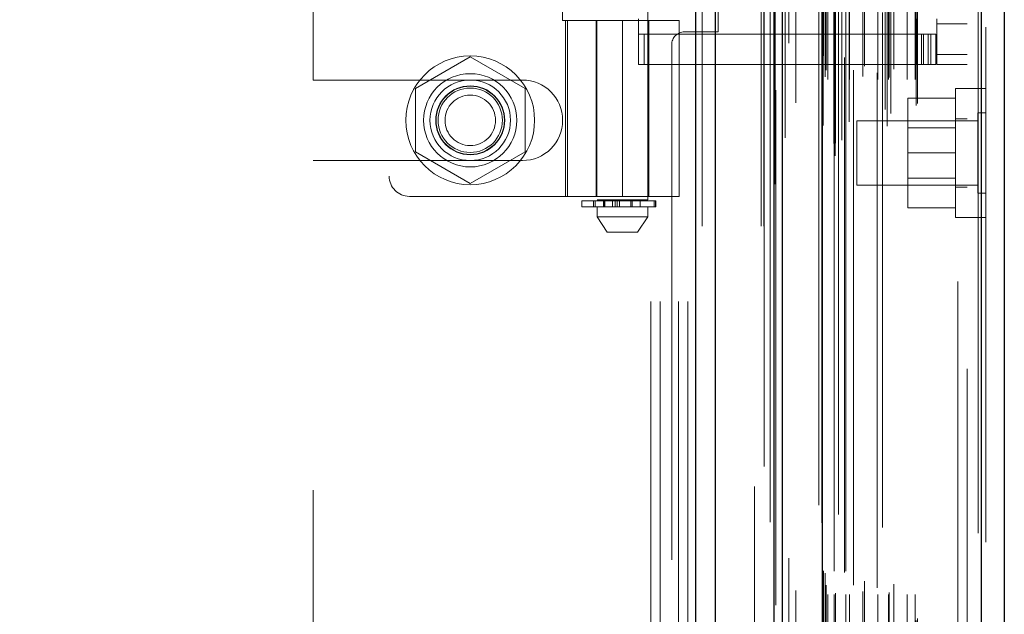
# Model space of a CAD drawing. Header units: inches. Extents: x 0.2 to 10.8, y 0.2 to 8.2.
# Tile 57 of 164: x 1.684 to 1.875, y 4.21 to 4.325. Entities that reach past the tile are written whole.
import ezdxf

# ---------------------------------------------------------------- set-up
doc = ezdxf.new("R2010")
doc.units = ezdxf.units.IN
doc.header["$MEASUREMENT"] = 0
doc.linetypes.add('HIDDEN', pattern=[0.075, 0.05, -0.025])
doc.layers.add('DIMENSIONS', color=140, linetype='Continuous')
doc.styles.add('SLDTEXTSTYLE0', font='TXT', dxfattribs={"width": 0.7})
doc.dimstyles.new('SLDDIMSTYLE1', dxfattribs={"dimtxt": 0.084961, "dimasz": 0.13, "dimexe": 0, "dimexo": 0.0625, "dimgap": 0.02124, "dimtad": 0, "dimtih": 1, "dimtoh": 1, "dimlfac": 20, "dimrnd": 1e-09, "dimzin": 12, "dimdsep": 46, "dimtxsty": 'SLDTEXTSTYLE0', "dimsah": 1, "dimcen": 0.09, "dimadec": 0, "dimazin": 3, "dimtfac": 1, "dimtmove": 0, "dimatfit": 0, "dimfxl": 0, "dimfrac": 2, "dimtolj": 1, "dimtzin": 12, "dimarcsym": 0})

# ---------------------------------------------------------------- blocks, each defined once
blk = doc.blocks.new('_D_7')
at = {"layer": 'DIMENSIONS'}
for p, q in [((0.58027, 4.94034), (0.55174, 4.94034)), ((0.55174, 4.94034), (0.55174, 4.8053)), ((0.90342, 4.94034), (0.93195, 4.94034)), ((0.93195, 4.94034), (0.93195, 4.8053)), ((1.05659, 4.94034), (1.09215, 4.94034)), ((1.09215, 4.94034), (1.09215, 4.69705)), ((0.55174, 4.8053), (0.58027, 4.8053)), ((0.93195, 4.8053), (0.90342, 4.8053)), ((1.72411, 4.69705), (0.96715, 4.69705)), ((1.69133, 4.46145), (0.96715, 4.46145)), ((1.09215, 4.46145), (1.09215, 4.21145))]:
    blk.add_line(p, q, dxfattribs=at)
for points in [[(1.09215, 4.69705), (1.11215, 4.82705), (1.07215, 4.82705)], [(1.09215, 4.46145), (1.07215, 4.33145), (1.11215, 4.33145)]]:
    blk.add_solid(points, dxfattribs=at)
at = {"layer": 'DIMENSIONS', "char_height": 0.083333, "attachment_point": 1, "style": 'SLDTEXTSTYLE0'}
for s, insert in [('4.71', (0.61561, 5.06678)), ('119.7', (0.58027, 4.91273))]:
    blk.add_mtext(s, dxfattribs=dict(at, insert=insert))

msp = doc.modelspace()

# ---------------------------------------------------------------- linework, layer by layer
at = {"color": 7, "linetype": 'Continuous', "lineweight": 25}
for p, q in [((1.8155873, 3.085296), (1.8155873, 5.1527937)), ((1.8194057, 3.085296), (1.8194057, 5.1520855)), ((1.8308512, 3.085296), (1.8308512, 5.1467013)), ((1.8324329, 3.085296), (1.8324329, 5.146546)), ((1.8401147, 5.1311235), (1.8401147, 3.1009586)), ((1.8710273, 5.1256728), (1.8710273, 3.1064094)), ((1.8754896, 5.1239057), (1.8754896, 3.1081764))]:
    msp.add_line(p, q, dxfattribs=at)
at = {"color": 7, "linetype": 'HIDDEN', "lineweight": 18}
for p, q in [((1.8155873, 5.1527937), (1.8155873, 3.085296)), ((1.8155873, 5.1527937), (1.8155873, 3.085296)), ((1.8155873, 3.085296), (1.8155873, 5.1527937)), ((1.8168601, 3.085296), (1.8168601, 5.1520855)), ((1.8168601, 3.085296), (1.8168601, 5.1520855)), ((1.8194057, 3.085296), (1.8194057, 5.1520855)), ((1.8283057, 3.085296), (1.8283057, 5.1467013)), ((1.8283057, 3.085296), (1.8283057, 5.1467013)), ((1.8288329, 3.085296), (1.8288329, 5.146546)), ((1.8308512, 3.085296), (1.8308512, 5.1467013)), ((1.8310038, 3.0934764), (1.8310038, 5.1386057)), ((1.84265, 3.0989582), (1.84265, 5.1331239)), ((1.84265, 3.0989582), (1.84265, 5.1331239)), ((1.8329569, 3.1024517), (1.8329569, 5.1296335)), ((1.8394896, 5.1311235), (1.8394896, 3.1009586)), ((1.8423948, 3.1013607), (1.8423948, 5.1307214)), ((1.8427006, 3.1014146), (1.8427006, 5.1306675)), ((1.8433373, 5.1293352), (1.8433373, 3.1027295)), ((1.8439326, 3.1019994), (1.8439326, 5.1300827)), ((1.8300393, 5.1278021), (1.8300393, 3.1042747)), ((1.8400533, 5.1277071), (1.8400533, 3.1043751)), ((1.8400694, 3.1042492), (1.8400694, 5.1278329)), ((1.8527374, 3.1047376), (1.8527374, 5.1273445)), ((1.8403403, 3.1048274), (1.8403403, 5.1272547)), ((1.8403403, 3.1048274), (1.8403403, 5.1272547)), ((1.8439513, 3.1065277), (1.8439513, 5.1255545)), ((1.8453714, 3.1055421), (1.8453714, 5.1265412)), ((1.8518784, 5.1267901), (1.8518784, 3.1052946)), ((1.8704021, 5.1256728), (1.8704021, 3.1064094)), ((1.8704021, 3.1064094), (1.8704021, 5.1256728)), ((1.8710273, 3.1064094), (1.8710273, 5.1256728)), ((1.8523868, 3.1079191), (1.8523868, 5.1241631)), ((1.8534456, 3.1071576), (1.8534456, 5.1249266)), ((1.8718896, 5.1239057), (1.8718896, 3.1081764)), ((1.8350189, 3.1092155), (1.8350189, 5.1228668)), ((1.858397, 3.1087005), (1.858397, 5.1233816)), ((1.8586566, 3.1091389), (1.8586566, 5.1229432)), ((1.830742, 5.1185429), (1.830742, 3.1135406)), ((1.8407429, 3.1142693), (1.8407429, 5.1178129)), ((1.8407429, 3.1142693), (1.8407429, 5.1178129)), ((1.8412487, 3.1137693), (1.8412487, 5.1183129)), ((1.8412487, 3.1137693), (1.8412487, 5.1183129)), ((1.8424929, 5.1183129), (1.8424929, 3.1137693)), ((1.8424929, 3.1137693), (1.8424929, 5.1183129)), ((1.8427429, 3.1140193), (1.8427429, 5.1180629)), ((1.8444929, 5.1180629), (1.8444929, 3.1140193)), ((1.8447429, 3.1137693), (1.8447429, 5.1183129)), ((1.8447429, 5.1183129), (1.8447429, 3.1137693)), ((1.8454468, 3.1137693), (1.8454468, 5.1183129)), ((1.8509491, 3.1137693), (1.8509491, 5.1183129)), ((1.8530161, 3.1137693), (1.8530161, 5.1183129)), ((1.8531434, 3.1141677), (1.8531434, 5.1179162)), ((1.856637, 3.1137693), (1.856637, 5.1183129)), ((1.8581566, 3.1137693), (1.8581566, 5.1183129)), ((1.8581566, 3.1137693), (1.8581566, 5.1183129)), ((1.8408896, 3.1155661), (1.8408896, 5.1165161)), ((1.8480259, 3.1143192), (1.8480259, 5.1177719)), ((1.8540521, 3.1157889), (1.8540521, 5.1162933)), ((1.8407006, 3.1179172), (1.8407006, 5.114165)), ((1.8407006, 3.1179172), (1.8407006, 5.114165)), ((1.8462213, 5.1155652), (1.8462213, 3.1165003)), ((1.8483544, 3.1163464), (1.8483544, 5.1157357)), ((1.8483544, 3.1163464), (1.8483544, 5.1157357)), ((1.8507879, 5.1150756), (1.8507879, 3.1170073)), ((1.8403723, 3.118381), (1.8403723, 5.1137011)), ((1.8403723, 3.118381), (1.8403723, 5.1137011)), ((1.8311769, 5.1117143), (1.8311769, 3.1203763)), ((1.8311769, 5.1116933), (1.8311769, 3.120368)), ((1.8336572, 3.1208353), (1.8336572, 5.1112469)), ((1.8270329, 3.134746), (1.8270329, 5.097296)), ((1.8270329, 3.134746), (1.8270329, 5.097296)), ((1.8270329, 3.134746), (1.8270329, 5.097296)), ((1.8270329, 3.134746), (1.8270329, 5.097296)), ((1.8664896, 3.1575661), (1.8664896, 5.0745161)), ((1.8664896, 3.1575661), (1.8664896, 5.0745161)), ((1.8664896, 5.0745161), (1.8664896, 3.1575661)), ((1.8664896, 5.0745161), (1.8664896, 3.1575661)), ((1.8682896, 3.1575661), (1.8682896, 5.0745161)), ((1.8068829, 3.770646), (1.8068829, 4.461446)), ((1.8068829, 3.770646), (1.8068829, 4.461446)), ((1.8086829, 3.770646), (1.8086829, 4.461446)), ((1.8122829, 3.770646), (1.8122829, 4.461446)), ((1.8140829, 3.770646), (1.8140829, 4.461446)), ((1.8140829, 3.770646), (1.8140829, 4.461446)), ((1.7964392, 4.4380586), (1.7964392, 4.2904208)), ((1.8062817, 4.2904208), (1.8062817, 4.4380586)), ((1.7560848, 4.434783), (1.7560848, 4.2950192)), ((1.7413329, 4.3136585), (1.7413329, 4.4161335)), ((1.8199329, 4.323021), (1.8199329, 4.406771)), ((1.7897282, 4.4045665), (1.7897282, 4.3252358)), ((1.7897282, 4.3252358), (1.8013604, 4.3252358)), ((1.7903368, 4.3252358), (1.7903368, 4.2910822)), ((1.7907124, 4.2910822), (1.7907124, 4.3252358)), ((1.7962423, 4.3252358), (1.7962423, 4.2910822)), ((1.7964167, 4.3252358), (1.7964167, 4.2910822)), ((1.8013604, 4.3252358), (1.8013604, 4.2910822)), ((1.8013604, 4.3252358), (1.812384, 4.3252358)), ((1.8013604, 4.2910822), (1.8013604, 4.3252358)), ((1.80451, 4.3166728), (1.80451, 4.325531)), ((1.8064785, 4.2910822), (1.8064785, 4.3252358)), ((1.812384, 4.2910822), (1.812384, 4.3252358)), ((1.858447, 4.3166728), (1.858447, 4.325531)), ((1.862384, 4.3245468), (1.862384, 4.325531)), ((1.8134329, 4.323021), (1.8199329, 4.323021)), ((1.8682896, 4.3245468), (1.862384, 4.3245468)), ((1.862384, 4.3245468), (1.862384, 4.3186413)), ((1.858447, 4.3225783), (1.80451, 4.3225783)), ((1.8055858, 4.3166728), (1.8055858, 4.3225783)), ((1.858447, 4.3225783), (1.8594313, 4.3225783)), ((1.8594313, 4.3225783), (1.8594313, 4.3166728)), ((1.8594313, 4.3225783), (1.8612029, 4.3225783)), ((1.859798, 4.3166728), (1.859798, 4.3225783)), ((1.8606907, 4.3166728), (1.8606907, 4.3225783)), ((1.8612029, 4.3166728), (1.8612029, 4.3225783)), ((1.8612029, 4.3225783), (1.8621872, 4.3225783)), ((1.8612029, 4.3166728), (1.8612029, 4.3225783)), ((1.8621872, 4.3166728), (1.8621872, 4.3225783)), ((1.8109329, 4.320521), (1.8109329, 3.911571)), ((1.7718329, 4.3181436), (1.7611829, 4.3119948)), ((1.7824829, 4.3119948), (1.7718329, 4.3181436)), ((1.8682896, 4.3186413), (1.862384, 4.3186413)), ((1.862384, 4.3166728), (1.862384, 4.3186413)), ((1.8682896, 4.3186413), (1.862384, 4.3186413)), ((1.858447, 4.3166728), (1.80451, 4.3166728)), ((1.8594313, 4.3166728), (1.858447, 4.3166728)), ((1.8612029, 4.3166728), (1.8594313, 4.3166728)), ((1.8621872, 4.3166728), (1.8612029, 4.3166728)), ((1.8682896, 4.3166728), (1.862384, 4.3166728)), ((1.7413329, 4.3136585), (1.7819579, 4.3136585)), ((1.7611829, 4.3119948), (1.7611829, 4.2996972)), ((1.7824829, 4.2996972), (1.7824829, 4.3119948)), ((1.8660396, 4.3120005), (1.8660396, 4.2870005)), ((1.8682896, 4.3120005), (1.8660396, 4.3120005)), ((1.8718896, 4.3120005), (1.8682896, 4.3120005)), ((1.8660396, 4.3101505), (1.8567896, 4.3101505)), ((1.8567896, 4.3101505), (1.8567896, 4.2995005)), ((1.8468896, 4.3057505), (1.8468896, 4.2932505)), ((1.8703271, 4.3057505), (1.8468896, 4.3057505)), ((1.8682896, 4.3061255), (1.8660396, 4.3061255)), ((1.8703271, 4.307313), (1.8703271, 4.291688)), ((1.8718896, 4.307313), (1.8703271, 4.307313)), ((1.8660396, 4.304398), (1.8567896, 4.304398)), ((1.7413329, 3.9340585), (1.7413329, 4.2980335)), ((1.7413329, 4.2980335), (1.7819579, 4.2980335)), ((1.7611829, 4.2996972), (1.7718329, 4.2935484)), ((1.7718329, 4.2935484), (1.7824829, 4.2996972)), ((1.8660396, 4.2995005), (1.8567896, 4.2995005)), ((1.8567896, 4.2995005), (1.8567896, 4.2888505)), ((1.8567896, 4.294603), (1.8660396, 4.294603)), ((1.8468896, 4.2932505), (1.8703271, 4.2932505)), ((1.8660396, 4.2928755), (1.8682896, 4.2928755)), ((1.7600218, 4.2910822), (1.8013604, 4.2910822)), ((1.8013604, 4.2904208), (1.7964392, 4.2904208)), ((1.7979155, 4.2904208), (1.7979155, 4.2890428)), ((1.812384, 4.2910822), (1.8013604, 4.2910822)), ((1.8062817, 4.2904208), (1.8013604, 4.2904208)), ((1.8048053, 4.2890428), (1.8048053, 4.2904208)), ((1.8703271, 4.291688), (1.8718896, 4.291688)), ((1.7934864, 4.2902239), (1.8077898, 4.2902239)), ((1.7934864, 4.2902239), (1.7934864, 4.2890428)), ((1.8077898, 4.2890428), (1.7934864, 4.2890428)), ((1.7957582, 4.2902239), (1.7957582, 4.2890428)), ((1.7957799, 4.2902239), (1.7957799, 4.2890428)), ((1.7957799, 4.2890428), (1.7957799, 4.2902239)), ((1.79605, 4.2890428), (1.79605, 4.2902239)), ((1.79605, 4.2902239), (1.79605, 4.2890428)), ((1.7964392, 4.2890428), (1.7964392, 4.2870743)), ((1.7976722, 4.2902239), (1.7976722, 4.2890428)), ((1.7976722, 4.2890428), (1.7976722, 4.2902239)), ((1.7979155, 4.2902239), (1.7979155, 4.2890428)), ((1.797959, 4.2890428), (1.797959, 4.2902239)), ((1.797959, 4.2902239), (1.797959, 4.2890428)), ((1.797964, 4.2890428), (1.797964, 4.2902239)), ((1.7994284, 4.2890428), (1.7994284, 4.2902239)), ((1.7994284, 4.2902239), (1.7994284, 4.2890428)), ((1.7999375, 4.2902239), (1.7999375, 4.2890428)), ((1.7999375, 4.2890428), (1.7999375, 4.2902239)), ((1.8003722, 4.2890428), (1.8003722, 4.2902239)), ((1.8003722, 4.2902239), (1.8003722, 4.2890428)), ((1.8008148, 4.2902239), (1.8008148, 4.2890428)), ((1.8008148, 4.2890428), (1.8008148, 4.2902239)), ((1.8030096, 4.2890428), (1.8030096, 4.2902239)), ((1.8030096, 4.2902239), (1.8030096, 4.2890428)), ((1.8032835, 4.2902239), (1.8032835, 4.2890428)), ((1.8032835, 4.2890428), (1.8032835, 4.2902239)), ((1.8062817, 4.2870743), (1.8062817, 4.2890428)), ((1.8075537, 4.2890428), (1.8075537, 4.2902239)), ((1.8075537, 4.2902239), (1.8075537, 4.2890428)), ((1.8077898, 4.2890428), (1.8077898, 4.2902239)), ((1.8077898, 4.2902239), (1.8077898, 4.2890428)), ((1.8077898, 4.2902239), (1.807862, 4.2902239)), ((1.807862, 4.2890428), (1.8077898, 4.2890428)), ((1.807862, 4.2890428), (1.807862, 4.2902239)), ((1.8660396, 4.2888505), (1.8567896, 4.2888505)), ((1.7964392, 4.2870743), (1.8013604, 4.2870743)), ((1.7964392, 4.2870743), (1.7984077, 4.2841216)), ((1.8013604, 4.2870743), (1.8062817, 4.2870743)), ((1.8043132, 4.2841216), (1.8062817, 4.2870743)), ((1.8660396, 4.2870005), (1.8682896, 4.2870005)), ((1.8682896, 4.2870005), (1.8718896, 4.2870005)), ((1.7984077, 4.2841216), (1.8013604, 4.2841216)), ((1.8013604, 4.2841216), (1.8043132, 4.2841216))]:
    msp.add_line(p, q, dxfattribs=at)
at = {"color": 7, "linetype": 'HIDDEN', "lineweight": 18, "flags": 128}
for points in [[(1.8288994, 5.13864), (1.8288992, 4.1241249), (1.8288994, 3.0934423)], [(1.8288994, 5.1386397), (1.8288992, 4.105419), (1.8288994, 3.0934402)], [(1.8300393, 5.1278155), (1.8300392, 4.1573942), (1.8300393, 3.1042679)], [(1.830742, 5.1185418), (1.8307415, 4.0947933), (1.830742, 3.1135509)], [(1.8350116, 3.1145633), (1.8350117, 4.1079463), (1.8350116, 5.117518)]]:
    msp.add_lwpolyline(points, dxfattribs=at)
at = {"color": 7, "linetype": 'HIDDEN', "lineweight": 18}
for radius in [0.0125, 0.0090551, 0.0078125, 0.0066929, 0.006625, 0.00625, 0.0048975]:
    msp.add_circle((1.7718329, 4.305846), radius, dxfattribs=at)
for centre, radius, start, end in [((1.8134329, 4.320521), 0.0025, 90, 180), ((1.7819579, 4.305846), 0.0078125, 270, 90), ((1.7600218, 4.2950192), 0.003937, 180, 270)]:
    msp.add_arc(centre, radius, start, end, dxfattribs=at)

# ---------------------------------------------------------------- dimensions: what is measured, and where the dimension line sits
at = {"layer": 'DIMENSIONS'}
dim = msp.add_linear_dim(base=(1.0921473, 4.461446), p1=(1.7741079, 4.697046), p2=(1.7413329, 4.461446), angle=90, dimstyle='SLDDIMSTYLE1', dxfattribs=at)
dim.commit()
dim.dimension.update_dxf_attribs({"geometry": '_D_7', "text_midpoint": (1.0921473, 4.9403354), "dimtype": 160})

doc.saveas('drawing.dxf')
